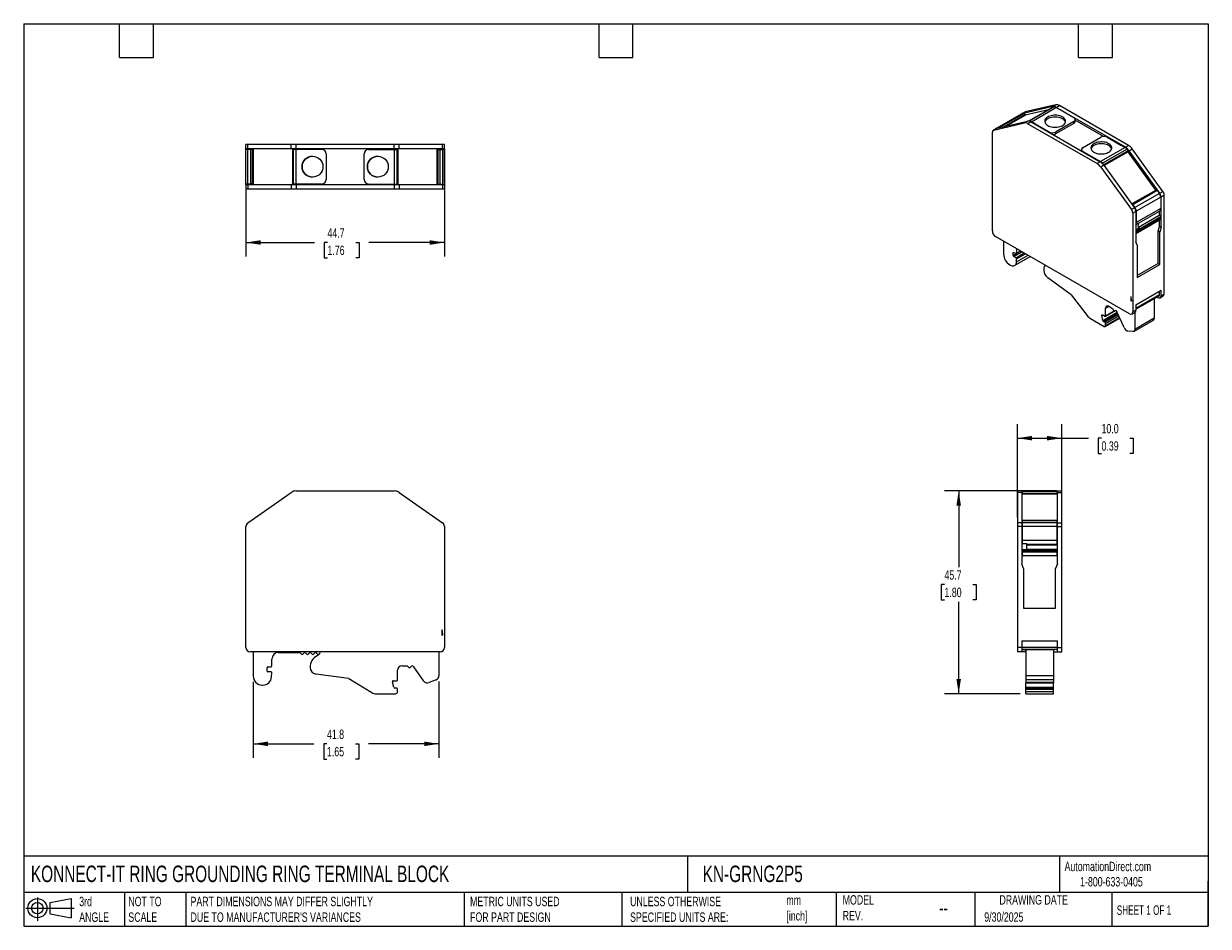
# Model space of a CAD drawing. Header units: millimetres. Extents: x 6 to 273, y 6 to 210.
import ezdxf

# ---------------------------------------------------------------- set-up
doc = ezdxf.new("R2010")
doc.units = ezdxf.units.MM
doc.linetypes.add('SLD-Solid', pattern=[0])
doc.layers.add('DIMENSIONS', color=140, linetype='SLD-Solid', lineweight=25)
doc.layers.add('TEXT', color=140, linetype='SLD-Solid', lineweight=25)
doc.layers.add('SLD-DEFPOINTS', color=7, linetype='Continuous')
doc.styles.add('SLDTEXTSTYLE0', font='TXT', dxfattribs={"width": 0.7})
doc.styles.add('SLDTEXTSTYLE1', font='TXT', dxfattribs={"width": 0.65})
doc.dimstyles.new('SLDDIMSTYLE0', dxfattribs={"dimtxt": 2.158008, "dimasz": 3.302, "dimexe": 0, "dimexo": 0.0625, "dimgap": 0.539502, "dimtad": 0, "dimtih": 1, "dimtoh": 1, "dimdec": 1, "dimrnd": 1e-09, "dimzin": 12, "dimdsep": 46, "dimtxsty": 'SLDTEXTSTYLE0', "dimsah": 1, "dimcen": 0.09, "dimadec": 0, "dimazin": 3, "dimtfac": 1, "dimtdec": 1, "dimtofl": 0, "dimtmove": 0, "dimatfit": 3, "dimfxl": 0, "dimfrac": 2, "dimtolj": 1, "dimtzin": 12, "dimarcsym": 0})
doc.dimstyles.new('SLDDIMSTYLE1', dxfattribs={"dimtxt": 2.158008, "dimasz": 3.302, "dimexe": 0, "dimexo": 0.0625, "dimgap": 0.539502, "dimtad": 0, "dimtih": 1, "dimtoh": 1, "dimdec": 1, "dimrnd": 1e-09, "dimzin": 4, "dimdsep": 46, "dimtxsty": 'SLDTEXTSTYLE0', "dimsah": 1, "dimcen": 0.09, "dimadec": 0, "dimazin": 1, "dimtfac": 1, "dimtdec": 1, "dimtofl": 0, "dimtmove": 0, "dimatfit": 3, "dimfxl": 0, "dimfrac": 2, "dimtolj": 1, "dimtzin": 12, "dimarcsym": 0})

# ---------------------------------------------------------------- blocks, each defined once
blk = doc.blocks.new('Block11')
at = {"color": 7, "linetype": 'SLD-Solid', "lineweight": 18}
for p, q in [((0, 2.88), (10.87, 2.88)), ((2.59, 5.31), (2.59, 0)), ((5.48, 4.17), (10.18, 5.03)), ((5.48, 1.6), (5.48, 4.17)), ((10.18, 5.03), (10.18, 0.73)), ((5.48, 1.6), (10.18, 0.73))]:
    blk.add_line(p, q, dxfattribs=at)
for radius in [2.15, 1.29]:
    blk.add_circle((2.59, 2.88), radius, dxfattribs=at)
blk = doc.blocks.new('Block12')
at = {"layer": 'SLD-DEFPOINTS'}
blk.add_blockref('Block11', (0, 0), dxfattribs=at)
blk = doc.blocks.new('_D')
at = {"layer": 'DIMENSIONS'}
for p, q in [((58.03, 61.38), (58.03, 44.26)), ((99.83, 61.49), (99.83, 44.26)), ((58.03, 47.43), (71.7, 47.43)), ((74.63, 47.43), (73.9, 47.43)), ((73.9, 47.43), (73.9, 44)), ((81.04, 47.43), (81.77, 47.43)), ((81.77, 47.43), (81.77, 44)), ((99.83, 47.43), (83.96, 47.43)), ((73.9, 44), (74.63, 44)), ((81.77, 44), (81.04, 44))]:
    blk.add_line(p, q, dxfattribs=at)
for points in [[(58.03, 47.43), (61.34, 46.92), (61.34, 47.94)], [(99.83, 47.43), (96.53, 47.94), (96.53, 46.92)]]:
    blk.add_solid(points, dxfattribs=at)
at = {"layer": 'DIMENSIONS', "char_height": 2.117, "attachment_point": 1, "style": 'SLDTEXTSTYLE0'}
for s, insert in [('41.8', (74.63, 50.64)), ('1.65', (74.63, 46.73))]:
    blk.add_mtext(s, dxfattribs=dict(at, insert=insert))
blk = doc.blocks.new('_D_1')
at = {"layer": 'DIMENSIONS'}
for p, q in [((230.07, 98.44), (230.07, 119.42)), ((240.07, 98.44), (240.07, 119.42)), ((230.07, 116.24), (240.07, 116.24)), ((240.07, 116.24), (246.09, 116.24)), ((249.01, 116.24), (248.29, 116.24)), ((248.29, 116.24), (248.29, 112.81)), ((255.42, 116.24), (256.15, 116.24)), ((256.15, 116.24), (256.15, 112.81)), ((248.29, 112.81), (249.01, 112.81)), ((256.15, 112.81), (255.42, 112.81))]:
    blk.add_line(p, q, dxfattribs=at)
for points in [[(230.07, 116.24), (233.37, 115.73), (233.37, 116.75)], [(240.07, 116.24), (236.76, 116.75), (236.76, 115.73)]]:
    blk.add_solid(points, dxfattribs=at)
at = {"layer": 'DIMENSIONS', "char_height": 2.117, "attachment_point": 1, "style": 'SLDTEXTSTYLE0'}
for s, insert in [('10.0', (249.01, 119.45)), ('0.39', (249.01, 115.54))]:
    blk.add_mtext(s, dxfattribs=dict(at, insert=insert))
blk = doc.blocks.new('_D_2')
at = {"layer": 'DIMENSIONS'}
for p, q in [((229.9, 104.37), (213.68, 104.37)), ((216.85, 104.37), (216.85, 87.19)), ((213.65, 83.28), (212.92, 83.28)), ((212.92, 83.28), (212.92, 79.85)), ((220.06, 83.28), (220.78, 83.28)), ((220.78, 83.28), (220.78, 79.85)), ((212.92, 79.85), (213.65, 79.85)), ((216.85, 58.7), (216.85, 79.37)), ((220.78, 79.85), (220.06, 79.85)), ((230.7, 58.7), (213.68, 58.7))]:
    blk.add_line(p, q, dxfattribs=at)
for points in [[(216.85, 104.37), (216.34, 101.07), (217.36, 101.07)], [(216.85, 58.7), (217.36, 62), (216.34, 62)]]:
    blk.add_solid(points, dxfattribs=at)
at = {"layer": 'DIMENSIONS', "char_height": 2.117, "attachment_point": 1, "style": 'SLDTEXTSTYLE0'}
for s, insert in [('45.7', (213.65, 86.49)), ('1.80', (213.65, 82.58))]:
    blk.add_mtext(s, dxfattribs=dict(at, insert=insert))
blk = doc.blocks.new('_D_3')
at = {"layer": 'DIMENSIONS'}
for p, q in [((56.38, 172.19), (56.38, 157.12)), ((101.08, 172.19), (101.08, 157.12)), ((56.38, 160.29), (71.81, 160.29)), ((74.74, 160.29), (74.01, 160.29)), ((74.01, 160.29), (74.01, 156.86)), ((81.15, 160.29), (81.88, 160.29)), ((81.88, 160.29), (81.88, 156.86)), ((101.08, 160.29), (84.07, 160.29)), ((74.01, 156.86), (74.74, 156.86)), ((81.88, 156.86), (81.15, 156.86))]:
    blk.add_line(p, q, dxfattribs=at)
for points in [[(56.38, 160.29), (59.69, 159.78), (59.69, 160.8)], [(101.08, 160.29), (97.78, 160.8), (97.78, 159.78)]]:
    blk.add_solid(points, dxfattribs=at)
at = {"layer": 'DIMENSIONS', "char_height": 2.117, "attachment_point": 1, "style": 'SLDTEXTSTYLE0'}
for s, insert in [('44.7', (74.74, 163.5)), ('1.76', (74.74, 159.59))]:
    blk.add_mtext(s, dxfattribs=dict(at, insert=insert))

msp = doc.modelspace()

# ---------------------------------------------------------------- linework, layer by layer
for p, q in [((231.71, 189.65), (231.01, 189.24)), ((238.01, 190.88), (231.1, 189.28)), ((231.1, 189.28), (231.81, 189.69)), ((238.71, 191.29), (231.81, 189.69)), ((237.04, 190.16), (231.85, 188.96)), ((238.21, 190.83), (232.69, 187.65)), ((232.77, 187.66), (238.29, 190.84)), ((233.23, 187.48), (238.75, 190.66)), ((238.01, 190.88), (238.71, 191.29)), ((239.67, 190.13), (238.75, 190.66)), ((238.82, 190.71), (239.52, 191.11)), ((254.39, 181.72), (238.82, 190.71)), ((255.09, 182.13), (239.52, 191.11)), ((242.78, 188.33), (239.67, 190.13)), ((224.74, 185.61), (231.64, 187.2)), ((230.93, 189.2), (225.42, 186.02)), ((225.44, 186.02), (232.35, 187.61)), ((225.51, 186.06), (231.03, 189.24)), ((225.97, 186.16), (231.49, 189.35)), ((227.06, 186.39), (231.78, 189.12)), ((231.86, 188.94), (227.72, 186.54)), ((231.49, 189.35), (231.03, 189.24)), ((232.35, 187.61), (231.64, 187.2)), ((231.86, 188.94), (231.78, 189.12)), ((233.16, 187.44), (232.45, 187.03)), ((232.45, 187.03), (248.02, 178.04)), ((233.16, 187.44), (248.73, 178.45)), ((234.16, 186.95), (233.23, 187.48)), ((237.27, 185.15), (234.16, 186.95)), ((242.78, 187.52), (238.68, 185.15)), ((242.78, 187.11), (238.68, 184.74)), ((242.78, 187.11), (242.78, 187.52)), ((243.08, 187.52), (243.08, 187.93)), ((249.43, 184.17), (243.08, 187.84)), ((224.43, 162.89), (224.43, 185.11)), ((225.35, 185.98), (224.64, 185.57)), ((225.44, 186.02), (224.74, 185.61)), ((225.97, 186.16), (225.51, 186.06)), ((237.27, 185.07), (237.27, 185.15)), ((238.68, 185.15), (238.68, 184.74)), ((56.38, 181.36), (56.38, 182.36)), ((56.81, 182.36), (56.38, 182.36)), ((56.81, 181.36), (56.81, 182.36)), ((66.58, 182.36), (56.81, 182.36)), ((66.58, 181.36), (66.58, 182.36)), ((67.72, 182.36), (66.58, 182.36)), ((67.72, 181.36), (67.72, 182.36)), ((89.74, 182.36), (67.72, 182.36)), ((89.74, 181.36), (89.74, 182.36)), ((90.89, 182.36), (89.74, 182.36)), ((90.89, 181.36), (90.89, 182.36)), ((100.66, 182.36), (90.89, 182.36)), ((100.66, 181.36), (100.66, 182.36)), ((101.08, 182.36), (100.66, 182.36)), ((101.08, 181.36), (101.08, 182.36)), ((244.76, 181.64), (248.86, 184.01)), ((254.32, 181.68), (248.8, 178.49)), ((250.28, 184.01), (253.39, 182.21)), ((253.39, 182.21), (254.32, 181.68)), ((254.39, 181.72), (255.09, 182.13)), ((255.2, 180.95), (255.9, 181.36)), ((262.81, 171.79), (255.9, 181.36)), ((56.81, 181.36), (56.38, 181.36)), ((56.38, 180.96), (56.38, 181.36)), ((56.38, 173.46), (56.38, 181.26)), ((56.81, 181.26), (56.38, 181.26)), ((56.38, 173.76), (56.38, 180.96)), ((66.58, 181.36), (56.81, 181.36)), ((56.81, 173.46), (56.81, 181.26)), ((57.46, 181.26), (56.81, 181.26)), ((56.88, 181.36), (56.88, 181.26)), ((57.1, 181.36), (57.1, 181.26)), ((57.46, 173.46), (57.46, 181.26)), ((57.88, 181.26), (57.46, 181.26)), ((57.88, 173.46), (57.88, 181.26)), ((57.99, 181.26), (57.88, 181.26)), ((57.99, 181.26), (57.99, 173.46)), ((67.72, 181.36), (66.58, 181.36)), ((66.86, 181.36), (66.86, 173.36)), ((66.87, 181.26), (66.87, 173.46)), ((67.08, 181.26), (66.87, 181.26)), ((67.08, 173.46), (67.08, 181.26)), ((67.72, 181.26), (67.08, 181.26)), ((89.74, 181.36), (67.72, 181.36)), ((67.72, 181.36), (67.72, 181.26)), ((67.72, 173.46), (67.72, 181.26)), ((69.03, 181.26), (67.72, 181.26)), ((73.43, 181.26), (69.03, 181.26)), ((74.43, 180.26), (74.43, 180.26)), ((74.43, 180.26), (74.43, 174.46)), ((74.43, 180.26), (74.43, 174.46)), ((83.03, 174.46), (83.03, 180.26)), ((84.03, 181.26), (88.43, 181.26)), ((88.43, 181.26), (89.74, 181.26)), ((90.89, 181.36), (89.74, 181.36)), ((89.74, 181.36), (89.74, 181.26)), ((89.74, 181.26), (89.74, 173.46)), ((89.74, 181.26), (90.39, 181.26)), ((90.39, 181.26), (90.39, 173.46)), ((90.39, 181.26), (90.59, 181.26)), ((90.59, 173.46), (90.59, 181.26)), ((90.6, 181.36), (90.6, 173.36)), ((100.66, 181.36), (90.89, 181.36)), ((99.47, 173.46), (99.47, 181.26)), ((99.47, 181.26), (99.59, 181.26)), ((99.59, 181.26), (99.59, 173.46)), ((99.59, 181.26), (100.01, 181.26)), ((100.01, 181.26), (100.01, 173.46)), ((100.01, 181.26), (100.66, 181.26)), ((100.37, 181.36), (100.37, 181.26)), ((100.58, 181.36), (100.58, 181.26)), ((100.58, 181.26), (100.58, 181.36)), ((101.08, 181.36), (100.66, 181.36)), ((100.66, 181.26), (100.66, 173.46)), ((100.66, 181.26), (101.08, 181.26)), ((101.08, 181.36), (101.08, 180.96)), ((101.08, 181.26), (101.08, 173.46)), ((101.08, 181.26), (101.08, 173.46)), ((101.08, 173.76), (101.08, 180.96)), ((244.47, 181.23), (244.47, 180.91)), ((244.76, 180.82), (247.87, 179.03)), ((244.76, 180.82), (244.76, 180.74)), ((247.87, 179.03), (248.8, 178.49)), ((254.77, 181.32), (249.26, 178.14)), ((254.88, 180.89), (249.48, 177.77)), ((254.82, 180.83), (249.49, 177.75)), ((254.99, 180.74), (249.59, 177.62)), ((254.88, 180.89), (254.82, 180.83)), ((261.25, 172.07), (254.99, 180.74)), ((262.1, 171.38), (255.2, 180.95)), ((248.73, 178.45), (248.02, 178.04)), ((249.54, 177.69), (248.83, 177.28)), ((248.83, 177.28), (255.74, 167.71)), ((249.54, 177.69), (256.45, 168.12)), ((56.38, 173.36), (56.38, 173.76)), ((56.81, 173.46), (56.38, 173.46)), ((56.38, 173.36), (56.38, 172.36)), ((56.38, 173.36), (56.81, 173.36)), ((57.46, 173.46), (56.81, 173.46)), ((56.81, 173.36), (56.81, 172.36)), ((56.81, 173.36), (66.58, 173.36)), ((56.88, 173.46), (56.88, 173.36)), ((57.1, 173.46), (57.1, 173.36)), ((57.88, 173.46), (57.46, 173.46)), ((57.99, 173.46), (57.88, 173.46)), ((66.58, 173.36), (66.58, 172.36)), ((66.58, 173.36), (67.72, 173.36)), ((67.08, 173.46), (66.87, 173.46)), ((67.72, 173.46), (67.08, 173.46)), ((69.03, 173.46), (67.72, 173.46)), ((67.72, 173.46), (67.72, 173.36)), ((67.72, 173.36), (67.72, 172.36)), ((67.72, 173.36), (89.74, 173.36)), ((73.43, 173.46), (69.03, 173.46)), ((74.43, 174.46), (74.43, 174.46)), ((84.03, 173.46), (88.43, 173.46)), ((88.43, 173.46), (89.74, 173.46)), ((89.74, 173.46), (90.39, 173.46)), ((89.74, 173.46), (89.74, 173.36)), ((89.74, 173.36), (89.74, 172.36)), ((89.74, 173.36), (90.89, 173.36)), ((90.39, 173.46), (90.59, 173.46)), ((90.89, 173.36), (90.89, 172.36)), ((90.89, 173.36), (100.66, 173.36)), ((99.47, 173.46), (99.59, 173.46)), ((99.59, 173.46), (100.01, 173.46)), ((100.01, 173.46), (100.66, 173.46)), ((100.37, 173.46), (100.37, 173.36)), ((100.58, 173.46), (100.58, 173.36)), ((100.66, 173.46), (101.08, 173.46)), ((100.66, 173.36), (100.66, 172.36)), ((100.66, 173.36), (101.08, 173.36)), ((101.08, 173.46), (101.08, 173.36)), ((101.08, 173.36), (101.08, 172.36)), ((56.38, 172.36), (56.81, 172.36)), ((56.81, 172.36), (66.58, 172.36)), ((66.58, 172.36), (67.72, 172.36)), ((67.72, 172.36), (89.74, 172.36)), ((89.74, 172.36), (90.89, 172.36)), ((90.89, 172.36), (100.66, 172.36)), ((100.66, 172.36), (101.08, 172.36)), ((261.3, 172.11), (255.84, 168.96)), ((261.57, 171.98), (256.06, 168.79)), ((262.03, 171.34), (256.52, 168.16)), ((261.57, 171.98), (262.03, 171.34)), ((262.1, 171.38), (262.81, 171.79)), ((262.41, 170.54), (263.11, 170.95)), ((263.11, 148.73), (263.11, 170.95)), ((256.45, 168.12), (255.74, 167.71)), ((256.06, 168.79), (256.52, 168.16)), ((262.34, 170.5), (256.82, 167.31)), ((262.34, 170.5), (262.34, 167.95)), ((262.41, 163.7), (262.41, 170.54)), ((256.75, 167.27), (256.04, 166.87)), ((256.04, 166.87), (256.04, 144.65)), ((256.75, 167.27), (256.75, 160.43)), ((256.75, 162.29), (262.07, 165.36)), ((262.32, 165.77), (256.81, 162.58)), ((262.34, 167.95), (256.82, 164.76)), ((256.82, 167.31), (256.82, 164.76)), ((262.34, 166.04), (256.82, 162.85)), ((257.32, 164.61), (262.07, 167.35)), ((257.32, 163.73), (261.98, 166.42)), ((262.05, 166.43), (262.05, 167.34)), ((257.35, 164.65), (256.75, 164.3)), ((257.45, 163.49), (256.75, 163.08)), ((261.77, 162.84), (262.05, 163.9)), ((261.77, 155.57), (261.77, 162.84)), ((262.12, 162.64), (261.77, 162.84)), ((262.05, 163.9), (262.05, 165.35)), ((262.41, 163.7), (262.05, 163.9)), ((262.41, 163.7), (262.12, 162.64)), ((255.33, 144.24), (225.14, 161.67)), ((226.94, 160.63), (226.94, 157.7)), ((257.03, 159.7), (256.75, 160.43)), ((262.12, 155.37), (262.12, 162.64)), ((229.14, 157.97), (229.28, 158.05)), ((229.14, 157.39), (229.14, 157.97)), ((229.14, 157.39), (229.85, 157.8)), ((229.26, 158.06), (229.79, 157.81)), ((229.28, 157.14), (231.13, 158.21)), ((229.76, 156.86), (231.62, 157.93)), ((229.86, 155.91), (232.49, 157.43)), ((229.87, 157.81), (230.85, 158.37)), ((229.9, 156.6), (231.91, 157.76)), ((229.91, 157.9), (229.91, 158.91)), ((229.91, 157.9), (230.79, 158.41)), ((257.03, 159.7), (257.03, 152.43)), ((228.36, 155.25), (228.45, 155.2)), ((229.76, 156.86), (229.28, 157.14)), ((229.45, 155.1), (232.98, 157.14)), ((229.86, 155.91), (229.9, 156.6)), ((261.77, 155.57), (257.03, 152.84)), ((257.03, 152.43), (262.12, 155.37)), ((261.77, 155.57), (262.12, 155.37)), ((242.16, 148.48), (236.91, 152.35)), ((256.75, 146.27), (262.41, 149.54)), ((262.41, 148.32), (262.41, 149.54)), ((242.16, 148.48), (245.8, 143.82)), ((255.78, 147.25), (255.69, 148.14)), ((255.69, 147.07), (255.69, 148.14)), ((255.69, 147.07), (255.69, 148.13)), ((255.69, 147.07), (255.69, 147.07)), ((255.72, 147.08), (255.72, 147.08)), ((262.05, 148.52), (256.75, 145.46)), ((256.75, 145.29), (261.95, 148.3)), ((260.89, 147.68), (260.89, 143.25)), ((261.49, 148.03), (261.7, 147.91)), ((262.05, 148.52), (262.05, 149.33)), ((262.2, 147.86), (262.91, 148.27)), ((262.41, 148.32), (263.11, 148.73)), ((249.32, 142.75), (252.52, 144.6)), ((249.49, 142.5), (252.64, 144.32)), ((249.78, 142.33), (252.77, 144.05)), ((249.87, 143.68), (252.2, 145.03)), ((249.93, 145.54), (250.63, 145.95)), ((249.93, 143.8), (249.93, 145.54)), ((249.93, 143.8), (251.83, 144.9)), ((250.63, 145.95), (251.47, 145.46)), ((251.47, 145.46), (251.73, 145)), ((251.73, 145), (251.74, 144.99)), ((251.93, 144.89), (252.16, 145.02)), ((251.93, 144.89), (252.16, 145.02)), ((251.93, 144.89), (251.93, 144.89)), ((251.93, 144.88), (251.93, 144.89)), ((252.36, 144.9), (252.45, 144.74)), ((252.49, 144.65), (252.45, 144.74)), ((254.11, 141.12), (252.49, 144.65)), ((255.83, 144.19), (256.54, 144.6)), ((256.75, 145.05), (256.04, 144.65)), ((256.5, 144.57), (256.5, 140.72)), ((256.75, 146.27), (256.75, 145.05)), ((246.53, 143.16), (249.57, 141.41)), ((249.1, 143.82), (249.32, 143.94)), ((249.32, 142.75), (249.1, 143.82)), ((249.27, 143.97), (249.75, 143.7)), ((249.78, 142.33), (249.49, 142.5)), ((249.75, 143.7), (249.78, 143.68)), ((249.78, 143.68), (249.8, 143.68)), ((249.82, 141.38), (253.12, 143.29)), ((249.93, 142.08), (252.89, 143.79)), ((249.93, 141.61), (253.06, 143.42)), ((249.93, 141.61), (249.93, 142.08)), ((256.29, 140.26), (260.68, 142.79)), ((260.89, 143.25), (256.5, 140.72)), ((256.05, 140.22), (254.94, 140.36)), ((67.72, 104.37), (89.74, 104.37)), ((231.07, 104.37), (230.07, 104.37)), ((230.07, 104.37), (230.07, 104.01)), ((231.07, 104.37), (231.07, 104.01)), ((238.97, 104.37), (231.17, 104.37)), ((231.17, 104.37), (231.17, 104.26)), ((231.17, 104.26), (231.17, 103.8)), ((238.97, 104.26), (231.17, 104.26)), ((238.97, 104.37), (238.97, 104.26)), ((238.97, 104.26), (238.97, 103.8)), ((239.07, 104.37), (240.07, 104.37)), ((239.07, 104.01), (239.07, 104.37)), ((240.07, 104.01), (240.07, 104.37)), ((56.81, 97.17), (66.58, 104.01)), ((90.89, 104.01), (100.66, 97.17)), ((231.07, 104.01), (230.07, 104.01)), ((230.07, 104.01), (230.07, 97.17)), ((231.07, 104.01), (231.07, 97.17)), ((231.17, 103.87), (231.07, 103.87)), ((239.07, 103.6), (231.07, 103.6)), ((238.97, 103.8), (231.17, 103.8)), ((231.17, 103.8), (231.17, 103.69)), ((238.97, 103.69), (231.17, 103.69)), ((239.07, 103.87), (238.97, 103.87)), ((238.97, 103.8), (238.97, 103.69)), ((239.07, 104.01), (240.07, 104.01)), ((239.07, 97.17), (239.07, 104.01)), ((240.07, 97.17), (240.07, 104.01)), ((56.38, 69.14), (56.38, 96.35)), ((101.08, 96.35), (101.08, 69.14)), ((231.07, 97.17), (230.07, 97.17)), ((230.07, 97.17), (230.07, 96.35)), ((230.07, 96.35), (230.07, 69.14)), ((231.07, 96.35), (230.07, 96.35)), ((231.07, 97.17), (231.07, 96.35)), ((231.17, 96.76), (231.07, 96.76)), ((231.07, 96.35), (231.07, 87.97)), ((231.17, 96.35), (231.07, 96.35)), ((238.97, 97.68), (231.17, 97.68)), ((231.17, 97.68), (231.17, 97.62)), ((238.97, 97.62), (231.17, 97.62)), ((231.17, 97.62), (231.17, 97.17)), ((238.97, 97.17), (231.17, 97.17)), ((231.17, 97.17), (231.17, 96.35)), ((238.97, 96.35), (231.17, 96.35)), ((231.17, 96.35), (231.17, 93.22)), ((238.97, 97.68), (238.97, 97.62)), ((238.97, 97.62), (238.97, 97.17)), ((238.97, 97.17), (238.97, 96.35)), ((239.07, 96.76), (238.97, 96.76)), ((238.97, 96.35), (238.97, 93.22)), ((239.07, 96.35), (238.97, 96.35)), ((239.07, 97.17), (240.07, 97.17)), ((239.07, 96.35), (239.07, 97.17)), ((239.07, 96.35), (240.07, 96.35)), ((239.07, 87.97), (239.07, 96.35)), ((240.07, 96.35), (240.07, 97.17)), ((240.07, 69.14), (240.07, 96.35)), ((238.97, 93.22), (231.17, 93.22)), ((231.17, 93.22), (231.17, 92.45)), ((232.17, 92.45), (231.17, 92.45)), ((231.17, 91.11), (231.17, 92.45)), ((232.17, 91.11), (231.17, 91.11)), ((231.17, 91.11), (231.17, 90.88)), ((231.17, 90.88), (231.17, 90.55)), ((238.97, 90.88), (231.17, 90.88)), ((232.17, 91.11), (232.17, 92.45)), ((238.97, 92.27), (232.17, 92.27)), ((238.97, 92.19), (232.17, 92.19)), ((238.97, 91.18), (232.17, 91.18)), ((238.97, 93.22), (238.97, 92.27)), ((238.97, 92.27), (238.97, 92.19)), ((238.97, 91.18), (238.97, 90.88)), ((238.97, 90.88), (238.97, 90.55)), ((238.97, 90.55), (231.17, 90.55)), ((231.17, 90.55), (231.17, 89.75)), ((238.97, 89.75), (231.17, 89.75)), ((238.97, 90.55), (238.97, 89.75)), ((231.47, 86.87), (231.07, 87.97)), ((231.47, 86.87), (231.47, 77.97)), ((239.07, 87.97), (238.67, 86.87)), ((238.67, 77.97), (238.67, 86.87)), ((231.47, 77.97), (238.67, 77.97)), ((100.72, 72.14), (100.58, 73.16)), ((100.58, 71.85), (100.58, 73.16)), ((231.07, 70.62), (239.07, 70.62)), ((231.07, 70.62), (231.07, 69.14)), ((239.07, 69.14), (239.07, 70.62)), ((100.08, 68.14), (57.38, 68.14)), ((58.03, 68.14), (58.03, 62.65)), ((63.73, 68), (68.52, 68)), ((68.52, 68), (68.89, 67.63)), ((69.17, 67.63), (69.49, 67.95)), ((69.77, 67.95), (70.09, 67.63)), ((70.09, 67.63), (70.09, 67.63)), ((70.37, 67.63), (70.69, 67.95)), ((70.97, 67.95), (71.29, 67.63)), ((71.57, 67.63), (71.89, 67.95)), ((72.17, 67.95), (72.49, 67.63)), ((72.77, 67.63), (72.9, 67.75)), ((73.04, 67.74), (73.12, 67.84)), ((99.83, 68.14), (99.83, 62.76)), ((231.07, 69.14), (230.07, 69.14)), ((230.07, 69.14), (230.07, 68.14)), ((231.07, 68.14), (230.07, 68.14)), ((231.07, 68.14), (230.07, 68.14)), ((231.07, 69.14), (231.07, 68.14)), ((239.07, 69.14), (231.07, 69.14)), ((239.07, 68.64), (231.07, 68.64)), ((239.07, 68.64), (231.07, 68.64)), ((231.07, 68.64), (231.87, 68.64)), ((231.07, 68.64), (231.87, 68.64)), ((231.87, 68.14), (231.07, 68.14)), ((231.87, 68.14), (231.07, 68.14)), ((231.87, 68.14), (231.07, 68.14)), ((231.87, 68.14), (231.07, 68.14)), ((231.87, 68.64), (231.87, 68.64)), ((231.87, 68.64), (231.87, 68.64)), ((231.87, 68.64), (231.87, 68.14)), ((231.87, 68.14), (231.87, 68.14)), ((231.87, 68.14), (231.87, 68.14)), ((231.97, 68.64), (231.97, 68.64)), ((231.97, 68.64), (238.17, 68.64)), ((231.97, 68.64), (231.97, 62.76)), ((238.17, 68.64), (238.17, 68.64)), ((238.17, 68.64), (238.17, 62.76)), ((239.07, 68.64), (238.27, 68.64)), ((238.27, 68.64), (238.27, 68.64)), ((239.07, 68.64), (238.27, 68.64)), ((238.27, 68.64), (238.27, 68.64)), ((238.27, 68.14), (238.27, 68.64)), ((238.27, 68.14), (239.07, 68.14)), ((238.27, 68.14), (238.27, 68.14)), ((238.27, 68.14), (239.07, 68.14)), ((238.27, 68.14), (239.07, 68.14)), ((238.27, 68.14), (238.27, 68.14)), ((238.27, 68.14), (239.07, 68.14)), ((239.07, 69.14), (240.07, 69.14)), ((239.07, 68.14), (239.07, 69.14)), ((239.07, 68.14), (240.07, 68.14)), ((239.07, 68.14), (240.07, 68.14)), ((240.07, 68.14), (240.07, 69.14)), ((61.13, 63.82), (61.13, 64.53)), ((61.31, 64.73), (62.05, 64.8)), ((62.23, 64.99), (62.23, 66.5)), ((91.53, 65), (92.72, 65)), ((92.72, 65), (93.09, 64.63)), ((93.09, 64.63), (93.1, 64.62)), ((93.36, 64.62), (93.37, 64.63)), ((93.37, 64.63), (93.69, 64.95)), ((93.37, 64.63), (93.37, 64.63)), ((93.97, 64.95), (94.11, 64.81)), ((94.17, 64.73), (94.11, 64.81)), ((96.45, 61.56), (94.17, 64.73)), ((62.02, 63.62), (61.33, 63.62)), ((62.16, 62.52), (62.22, 63.4)), ((79.55, 62.11), (72.13, 63.14)), ((79.55, 62.11), (84.7, 58.99)), ((89.6, 61.62), (90.28, 61.62)), ((90.28, 61.62), (90.33, 61.63)), ((90.33, 61.63), (90.35, 61.63)), ((90.53, 61.87), (90.53, 64)), ((99.2, 61.82), (97.63, 61.21)), ((238.17, 62.76), (231.97, 62.76)), ((231.97, 62.76), (231.97, 61.82)), ((238.17, 61.82), (231.97, 61.82)), ((231.97, 61.82), (231.97, 61.21)), ((238.17, 62.76), (238.17, 61.82)), ((238.17, 61.82), (238.17, 61.21)), ((60.03, 60.65), (60.16, 60.65)), ((85.74, 58.7), (90.03, 58.7)), ((89.67, 60.16), (89.36, 61.31)), ((90.33, 59.97), (89.91, 59.97)), ((90.53, 59.2), (90.53, 59.77)), ((238.17, 61.21), (231.97, 61.21)), ((231.97, 61.21), (231.97, 61.14)), ((231.97, 61.14), (238.17, 61.14)), ((231.97, 60.16), (231.97, 61.14)), ((231.97, 60.16), (238.17, 60.16)), ((231.97, 59.97), (231.97, 60.16)), ((231.97, 59.97), (238.17, 59.97)), ((231.97, 59.77), (231.97, 59.97)), ((231.97, 59.97), (238.17, 59.97)), ((231.97, 59.77), (238.17, 59.77)), ((231.97, 59.2), (231.97, 59.77)), ((231.97, 59.2), (238.17, 59.2)), ((231.97, 58.7), (231.97, 59.2)), ((231.97, 58.7), (238.17, 58.7)), ((238.17, 61.21), (238.17, 61.14)), ((238.17, 60.16), (238.17, 61.14)), ((238.17, 59.97), (238.17, 60.16)), ((238.17, 59.77), (238.17, 59.97)), ((238.17, 59.2), (238.17, 59.77)), ((238.17, 58.7), (238.17, 59.2))]:
    msp.add_line(p, q)
at = {"flags": 128}
for points in [[(231.81, 189.69), (231.74, 189.67), (231.71, 189.65)], [(238.29, 190.84), (238.24, 190.84), (238.21, 190.83)], [(231.03, 189.24), (230.96, 189.22), (230.93, 189.2)], [(236.91, 186.62), (237.16, 186.5), (237.44, 186.39), (237.73, 186.31), (238.05, 186.26), (238.37, 186.23), (238.7, 186.22), (239.02, 186.25), (239.34, 186.3), (239.64, 186.37), (239.92, 186.47), (240.18, 186.59), (240.4, 186.73), (240.59, 186.88), (240.74, 187.05), (240.85, 187.23), (240.91, 187.41), (240.93, 187.6), (240.9, 187.79), (240.82, 187.98), (240.71, 188.15), (240.55, 188.32), (240.35, 188.47), (240.12, 188.6), (239.86, 188.72), (239.57, 188.81), (239.26, 188.88), (238.94, 188.92), (238.62, 188.94), (238.29, 188.93), (237.97, 188.89), (237.66, 188.83), (237.37, 188.74), (237.1, 188.63), (236.86, 188.5), (236.65, 188.36), (236.48, 188.2), (236.35, 188.02), (236.27, 187.84), (236.23, 187.65), (236.24, 187.46), (236.29, 187.27), (236.38, 187.09), (236.52, 186.92), (236.7, 186.76), (236.91, 186.62)], [(240.9, 187.38), (240.85, 187.52), (240.74, 187.7), (240.59, 187.87), (240.4, 188.02), (240.18, 188.16), (239.92, 188.28), (239.64, 188.38), (239.34, 188.45), (239.02, 188.5), (238.7, 188.53), (238.37, 188.52), (238.05, 188.49), (237.73, 188.44), (237.44, 188.36), (237.16, 188.25), (236.91, 188.13)], [(225.35, 185.98), (225.38, 185.99), (225.44, 186.02)], [(250.63, 182.54), (250.38, 182.66), (250.11, 182.77), (249.81, 182.85), (249.5, 182.9), (249.18, 182.93), (248.85, 182.93), (248.52, 182.91), (248.21, 182.86), (247.9, 182.79), (247.62, 182.69), (247.37, 182.57), (247.14, 182.43), (246.96, 182.28), (246.81, 182.11), (246.7, 181.93), (246.64, 181.74), (246.62, 181.56), (246.65, 181.37), (246.72, 181.18), (246.84, 181.01), (247, 180.84), (247.2, 180.69), (247.43, 180.55), (247.69, 180.44), (247.98, 180.35), (248.28, 180.28), (248.6, 180.24), (248.93, 180.22), (249.26, 180.23), (249.58, 180.27), (249.89, 180.33), (250.18, 180.42), (250.45, 180.52), (250.69, 180.65), (250.9, 180.8), (251.06, 180.96), (251.19, 181.14), (251.28, 181.32), (251.32, 181.51), (251.31, 181.7), (251.26, 181.88), (251.16, 182.06), (251.03, 182.24), (250.85, 182.4), (250.63, 182.54)], [(251.29, 181.37), (251.24, 181.52), (251.13, 181.7), (250.99, 181.87), (250.8, 182.02), (250.57, 182.16), (250.32, 182.28), (250.04, 182.38), (249.74, 182.45), (249.42, 182.5), (249.09, 182.53), (248.77, 182.52), (248.44, 182.49), (248.13, 182.44), (247.83, 182.36), (247.56, 182.25), (247.31, 182.13)], [(254.99, 180.74), (254.93, 180.83), (254.88, 180.89)], [(261.3, 172.11), (261.31, 172.11), (261.34, 172.12), (261.38, 172.12), (261.42, 172.11), (261.46, 172.09), (261.5, 172.06), (261.54, 172.02), (261.57, 171.98)], [(261.98, 166.42), (262.03, 166.43), (262.09, 166.42), (262.15, 166.38), (262.21, 166.33), (262.26, 166.26), (262.3, 166.19), (262.33, 166.11), (262.34, 166.04)], [(229.14, 157.97), (229.14, 158), (229.15, 158.03), (229.16, 158.05), (229.17, 158.06), (229.19, 158.07), (229.21, 158.07), (229.24, 158.07), (229.26, 158.06)], [(229.79, 157.81), (229.81, 157.8), (229.84, 157.8), (229.86, 157.8), (229.88, 157.81), (229.89, 157.82), (229.9, 157.84), (229.91, 157.87), (229.91, 157.9)], [(228.45, 155.2), (228.66, 155.1), (228.87, 155.03), (229.07, 155.01), (229.25, 155.02), (229.42, 155.08), (229.56, 155.18), (229.68, 155.31), (229.77, 155.48), (229.83, 155.68), (229.86, 155.91)], [(255.78, 147.25), (255.78, 147.22), (255.78, 147.18), (255.78, 147.15), (255.77, 147.13), (255.75, 147.11), (255.73, 147.09), (255.71, 147.08), (255.69, 147.07)], [(255.69, 147.07), (255.71, 147.08), (255.72, 147.08)], [(252.16, 145.02), (252.18, 145.02), (252.2, 145.03), (252.23, 145.02), (252.26, 145.01), (252.29, 144.99), (252.31, 144.96), (252.34, 144.93), (252.36, 144.9)], [(249.1, 143.82), (249.09, 143.87), (249.09, 143.91), (249.1, 143.95), (249.13, 143.98), (249.15, 143.99), (249.19, 144), (249.23, 143.99), (249.27, 143.97)], [(249.8, 143.68), (249.82, 143.67), (249.85, 143.67), (249.87, 143.68), (249.89, 143.7), (249.91, 143.71), (249.92, 143.74), (249.92, 143.77), (249.93, 143.8)], [(256.5, 140.72), (256.49, 140.6), (256.47, 140.5), (256.43, 140.41), (256.38, 140.33), (256.31, 140.28), (256.23, 140.24), (256.15, 140.22), (256.05, 140.22)], [(237.42, 104.37), (237.39, 104.37), (237.32, 104.37), (237.21, 104.37), (237.06, 104.37), (236.87, 104.37), (236.64, 104.37), (236.38, 104.37), (236.1, 104.37), (235.79, 104.37), (235.47, 104.37), (235.15, 104.37), (234.82, 104.37), (234.5, 104.37), (234.19, 104.37), (233.89, 104.37), (233.62, 104.37), (233.38, 104.37), (233.16, 104.37), (232.99, 104.37), (232.86, 104.37), (232.77, 104.37), (232.72, 104.37), (232.72, 104.37)]]:
    msp.add_lwpolyline(points, dxfattribs=at)
for centre in [(71.38, 177.36), (86.08, 177.36)]:
    msp.add_circle(centre, 2.35)
for centre, radius, start, end in [((238.19, 189.75), 1.14, 56.6986, 99.2317), ((238.01, 189.43), 1.44, 59.1546, 78.7528), ((238.9, 190.16), 1.14, 56.6986, 99.2317), ((231.17, 188.95), 0.338, 102.7595, 126.9646), ((231.47, 189.02), 0.325, 16.852, 87.1752), ((231.83, 186.08), 1.14, 56.6986, 99.2317), ((232.53, 186.48), 1.14, 56.6986, 99.2317), ((232.75, 187.55), 0.11, 76.4928, 138.925), ((232.49, 186.24), 1.44, 59.1546, 78.7528), ((237.47, 186.97), 1.29, 115.7925, 161.7677), ((242.63, 187.93), 0.437, 290.7834, 69.2166), ((242.58, 187.57), 0.503, 294.3747, 354.3052), ((224.89, 185.18), 0.456, 109.1554, 188.1294), ((225.59, 185.73), 0.338, 102.7595, 126.9634), ((226, 186.01), 0.152, 70.3862, 100.5551), ((237.98, 186.52), 1.54, 242.6097, 297.3903), ((238.02, 185.97), 1.4, 273.9558, 298.249), ((249.57, 182.64), 1.54, 62.6097, 117.3903), ((244.92, 181.23), 0.437, 110.7834, 249.2166), ((247.87, 180.97), 1.29, 115.7925, 161.7677), ((253.12, 179.65), 2.35, 45.3411, 59.4819), ((252.98, 179.41), 2.71, 34.8517, 58.6072), ((253.68, 179.82), 2.71, 34.8517, 58.6072), ((71.38, 177.36), 2.35, 90, 180), ((73.43, 180.26), 1, 0, 90), ((73.43, 180.26), 1, 0, 90), ((84.03, 180.26), 1, 90, 180), ((86.08, 177.36), 2.35, 90, 180), ((254.55, 181.04), 0.359, 335.2962, 51.9661), ((71.38, 177.36), 2.35, 180, 270), ((86.08, 177.36), 2.35, 180, 270), ((246.61, 175.73), 2.71, 34.8517, 58.6072), ((247.32, 176.14), 2.71, 34.8517, 58.6072), ((247.61, 176.47), 2.35, 45.3411, 59.4819), ((248.92, 177.79), 0.484, 9.2675, 45.7565), ((73.43, 174.46), 1, 270, 0), ((73.43, 174.46), 1, 270, 0), ((84.03, 174.46), 1, 180, 270), ((260.83, 170.43), 1.51, 2.4439, 36.9213), ((260.9, 170.48), 1.51, 2.4439, 36.9213), ((261.6, 170.88), 1.51, 2.4439, 36.9213), ((255.8, 168.64), 0.305, 30.9179, 78.8895), ((255.24, 167.21), 1.51, 2.4439, 36.9213), ((255.31, 167.25), 1.51, 2.4439, 36.9213), ((254.53, 166.8), 1.51, 2.4439, 36.9213), ((261.69, 167.88), 0.648, 305.4017, 5.9105), ((261.77, 165.82), 0.555, 302.4868, 354.3098), ((259.79, 166.03), 2.54, 354.093, 0.119), ((225.97, 162.96), 1.54, 182.6055, 237.3945), ((255.94, 164.74), 0.883, 336.8685, 1.3464), ((256.38, 162.83), 0.442, 2.1619, 33.4369), ((254.28, 162.85), 2.54, 354.093, 0.119), ((258.23, 164.14), 1.02, 150.2972, 220.0968), ((256.07, 162.71), 0.748, 335.5562, 350.7209), ((229.99, 157.83), 3.05, 182.3868, 237.6132), ((229.44, 157.4), 0.307, 182.6055, 237.3943), ((229.6, 156.6), 0.304, 0.1212, 57.6177), ((237.72, 154.2), 1.73, 144.0674, 184.9819), ((238.35, 154.22), 2.36, 184.0173, 232.4548), ((261.97, 148.25), 0.437, 230.7967, 9.214), ((261.81, 148.5), 0.246, 305.0133, 6.2989), ((262.62, 148.67), 0.493, 305.0133, 6.2988), ((250.36, 145.61), 0.437, 50.7967, 189.2141), ((251.91, 145.06), 0.179, 203.9789, 276.0264), ((255.61, 144.58), 0.437, 230.7967, 9.214), ((256.27, 144.99), 0.48, 304.0564, 7.2558), ((247.89, 145.41), 2.63, 217.1782, 238.822), ((249.7, 142.83), 0.392, 191.7763, 237.0666), ((249.71, 141.58), 0.218, 230.7967, 9.214), ((249.62, 142.07), 0.307, 2.6055, 57.3945), ((260.39, 143.2), 0.495, 305.1242, 6.188), ((255.28, 141.57), 1.25, 200.6679, 254.2022), ((67.72, 102.37), 2, 90, 125), ((89.74, 102.37), 2, 55, 90), ((57.38, 96.35), 1, 125, 180), ((100.08, 96.35), 1, 0, 55), ((100.42, 72.1), 0.3, 303.0959, 7.4818), ((57.38, 69.14), 1, 180, 270), ((63.73, 66.5), 1.5, 90, 179.9999), ((69.03, 67.77), 0.2, 225.0005, 315), ((69.63, 67.8), 0.2, 44.9998, 134.9997), ((70.23, 67.77), 0.2, 225.0005, 315.0001), ((70.83, 67.8), 0.2, 44.9998, 134.9999), ((73.73, 64.67), 2.9, 116.6782, 181.7995), ((71.43, 67.77), 0.2, 225.0003, 315), ((72.03, 67.8), 0.2, 44.9999, 134.9996), ((71.53, 69.05), 2, 296.6782, 318.9569), ((72.63, 67.77), 0.2, 225.0003, 314.9994), ((73.11, 67.54), 0.3, 88.163, 135.0001), ((100.08, 69.14), 1, 270, 0), ((61.33, 64.53), 0.2, 95.4972, 180), ((62.03, 64.99), 0.2, 275.4971, 0.0006), ((72.33, 64.63), 1.5, 181.7995, 262.0942), ((91.53, 64), 1, 90, 180), ((93.23, 64.77), 0.2, 229.9845, 310.0155), ((93.83, 64.8), 0.2, 45.0001, 135), ((60.03, 62.65), 2, 180, 270.0001), ((60.16, 62.65), 2, 270.0002, 356.0848), ((61.33, 63.82), 0.2, 180, 269.9997), ((62.02, 63.42), 0.2, 356.0847, 90.0002), ((89.6, 61.37), 0.25, 90, 195.2551), ((90.28, 61.87), 0.25, 286.2574, 0.0005), ((97.26, 62.14), 1, 215.7514, 291.3332), ((98.83, 62.76), 1, 291.3331, 360), ((85.74, 60.7), 2, 238.7358, 270), ((89.91, 60.22), 0.25, 195.2551, 270), ((90.03, 59.2), 0.5, 270, 359.9999), ((90.33, 59.77), 0.2, 360, 90)]:
    msp.add_arc(centre, radius, start, end)
at = {"layer": 'TEXT'}
for p, q in [((6.35, 209.55), (273.05, 209.55)), ((6.35, 209.55), (6.35, 6.35)), ((27.94, 201.93), (27.94, 209.55)), ((35.56, 201.93), (35.56, 209.55)), ((135.89, 201.93), (135.89, 209.55)), ((143.51, 201.93), (143.51, 209.55)), ((243.84, 201.93), (243.84, 209.55)), ((251.46, 201.93), (251.46, 209.55)), ((273.05, 209.55), (273.05, 6.35)), ((27.94, 201.93), (35.56, 201.93)), ((135.89, 201.93), (143.51, 201.93)), ((243.84, 201.93), (251.46, 201.93)), ((273.05, 22.13), (6.35, 22.13)), ((155.76, 22.13), (155.76, 13.97)), ((239.58, 22.13), (239.58, 13.97)), ((273.05, 6.35), (273.05, 16.51)), ((273.05, 13.97), (6.35, 13.97)), ((29.04, 13.97), (29.04, 6.35)), ((42.84, 13.97), (42.84, 6.35)), ((105.48, 13.97), (105.48, 6.35)), ((141, 13.97), (141, 6.35)), ((189.3, 13.97), (189.3, 6.35)), ((220.47, 13.97), (220.47, 6.35)), ((251.35, 13.97), (251.35, 6.35)), ((6.35, 6.35), (273.05, 6.35))]:
    msp.add_line(p, q, dxfattribs=at)

# ---------------------------------------------------------------- block references
at = {"layer": 'SLD-DEFPOINTS'}
msp.add_blockref('Block12', (6.84, 7.55), dxfattribs=at)

# ---------------------------------------------------------------- texts
at = {"layer": 'TEXT'}
for s, insert, char_height, attachment_point, style in [('KONNECT-IT RING GROUNDING RING TERMINAL BLOCK', (7.97, 20.01), 3.7042, 1, 'SLDTEXTSTYLE0'), ('KN-GRNG2P5', (159.21, 20.01), 3.704, 1, 'SLDTEXTSTYLE0'), ('AutomationDirect.com', (240.69, 20.88), 2.1167, 1, 'SLDTEXTSTYLE0'), ('1-800-633-0405', (244.19, 17.44), 2.1167, 1, 'SLDTEXTSTYLE0'), ('MODEL ^JREV.', (190.73, 13.36), 2.1167, 1, 'SLDTEXTSTYLE0'), ('DRAWING DATE', (233.73, 13.36), 2.1167, 2, 'SLDTEXTSTYLE0'), ('3rd^JANGLE', (18.85, 13), 2.117, 1, 'SLDTEXTSTYLE0'), ('NOT TO^JSCALE', (29.91, 13), 2.1167, 1, 'SLDTEXTSTYLE0'), ("PART DIMENSIONS MAY DIFFER SLIGHTLY ^JDUE TO MANUFACTURER'S VARIANCES", (43.91, 13), 2.1167, 1, 'SLDTEXTSTYLE0'), ('METRIC UNITS USED ^JFOR PART DESIGN', (106.85, 13), 2.1167, 1, 'SLDTEXTSTYLE0'), ('UNLESS OTHERWISE ^JSPECIFIED UNITS ARE:', (142.87, 13), 2.1167, 1, 'SLDTEXTSTYLE0'), ('mm^J[inch]', (178.06, 13.3), 2.117, 1, 'SLDTEXTSTYLE0'), ('SHEET 1 OF 1', (252.44, 11.05), 2.1167, 1, 'SLDTEXTSTYLE1'), ('--', (212.43, 12.11), 3.175, 1, 'SLDTEXTSTYLE0'), ('9/30/2025', (222.61, 9.5), 2.117, 1, 'SLDTEXTSTYLE0')]:
    msp.add_mtext(s, dxfattribs=dict(at, insert=insert, char_height=char_height, attachment_point=attachment_point, style=style))

# ---------------------------------------------------------------- dimensions: what is measured, and where the dimension line sits
at = {"layer": 'DIMENSIONS'}
for base, p1, p2, dimstyle, picture, middle in [((56.38, 160.29), (101.08, 173.46), (56.38, 173.46), 'SLDDIMSTYLE0', '_D_3', (77.94, 160.29)), ((240.07, 116.24), (230.07, 97.17), (240.07, 97.17), 'SLDDIMSTYLE1', '_D_1', (252.22, 116.24))]:
    dim = msp.add_linear_dim(base=base, p1=p1, p2=p2, dimstyle=dimstyle, dxfattribs=at)
    dim.commit()
    dim.dimension.update_dxf_attribs({"geometry": picture, "text_midpoint": middle, "dimtype": 160})
for base, p1, p2, angle, picture, middle in [((216.85, 58.7), (231.17, 104.37), (231.97, 58.7), 90, '_D_2', (216.85, 83.28)), ((58.03, 47.43), (99.83, 62.76), (58.03, 62.65), 360, '_D', (77.83, 47.43))]:
    dim = msp.add_linear_dim(base=base, p1=p1, p2=p2, angle=angle, dimstyle='SLDDIMSTYLE0', dxfattribs=at)
    dim.commit()
    dim.dimension.update_dxf_attribs({"geometry": picture, "text_midpoint": middle, "dimtype": 160})

doc.saveas('drawing.dxf')
